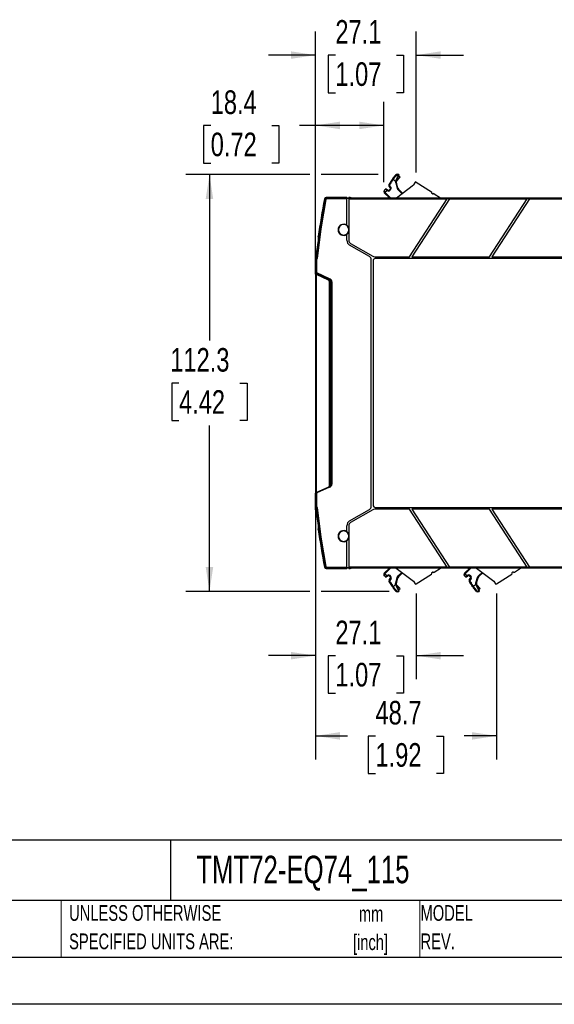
# Model space of a CAD drawing. Header units: millimetres. Extents: x 0 to 559, y 0 to 432.
# Tile 9 of 15: x 271 to 415, y 0 to 265. Entities that reach past the tile are written whole.
import ezdxf

# ---------------------------------------------------------------- set-up
doc = ezdxf.new("R2010")
doc.units = ezdxf.units.MM
doc.header["$LTSCALE"] = 2
doc.linetypes.add('CENTERX2', pattern=[20.32, 12.7, -2.54, 2.54, -2.54])
doc.layers.add('DIMENSIONS', color=140, linetype='Continuous', lineweight=25)
doc.layers.add('TEXT', color=140, linetype='Continuous', lineweight=25)
doc.styles.add('SLDTEXTSTYLE0', font='TXT', dxfattribs={"width": 0.7})
doc.styles.add('SLDTEXTSTYLE2', font='TXT', dxfattribs={"width": 0.75})
doc.dimstyles.new('SLDDIMSTYLE0', dxfattribs={"dimtxt": 6.35, "dimasz": 6.604, "dimexe": 0, "dimexo": 0.0625, "dimgap": 1.5875, "dimtad": 0, "dimtih": 1, "dimtoh": 1, "dimdec": 1, "dimrnd": 1e-09, "dimzin": 12, "dimdsep": 46, "dimtxsty": 'SLDTEXTSTYLE2', "dimsah": 1, "dimcen": 0.09, "dimadec": 0, "dimazin": 3, "dimtfac": 1, "dimtdec": 1, "dimtmove": 0, "dimatfit": 0, "dimfxl": 0, "dimfrac": 2, "dimtolj": 1, "dimtzin": 12, "dimarcsym": 0})
doc.dimstyles.new('SLDDIMSTYLE2', dxfattribs={"dimtxt": 6.35, "dimasz": 6.604, "dimexe": 0, "dimexo": 0.0625, "dimgap": 1.5875, "dimtad": 0, "dimtih": 1, "dimtoh": 1, "dimdec": 1, "dimrnd": 1e-09, "dimzin": 12, "dimdsep": 46, "dimtxsty": 'SLDTEXTSTYLE2', "dimsah": 1, "dimcen": 0.09, "dimadec": 0, "dimazin": 3, "dimtfac": 1, "dimtdec": 1, "dimtofl": 0, "dimtmove": 0, "dimatfit": 3, "dimfxl": 0, "dimfrac": 2, "dimtolj": 1, "dimtzin": 12, "dimarcsym": 0})

# ---------------------------------------------------------------- blocks, each defined once
blk = doc.blocks.new('SW_NOTE_0')
at = {"layer": 'TEXT', "color": 0, "linetype": 'CENTERX2', "lineweight": 18, "char_height": 4.233, "attachment_point": 2, "style": 'SLDTEXTSTYLE0'}
for s, insert in [('mm', (5.69, 5.46)), ('[inch]', (5.52, -2.19))]:
    blk.add_mtext(s, dxfattribs=dict(at, insert=insert))
blk = doc.blocks.new('SW_NOTE_0_1')
at = {"layer": 'TEXT', "color": 0, "linetype": 'CENTERX2', "lineweight": 18, "char_height": 4.2333, "attachment_point": 1, "style": 'SLDTEXTSTYLE0'}
for s, insert in [('UNLESS OTHERWISE', (0, 5.46)), ('SPECIFIED UNITS ARE:', (0, -2.19))]:
    blk.add_mtext(s, dxfattribs=dict(at, insert=insert))
blk = doc.blocks.new('SW_NOTE_0_6')
at = {"layer": 'TEXT', "color": 0, "linetype": 'CENTERX2', "lineweight": 18, "char_height": 4.233, "attachment_point": 1, "style": 'SLDTEXTSTYLE0'}
for s, insert in [('MODEL', (0, 5.46)), ('REV.', (0, -2.19))]:
    blk.add_mtext(s, dxfattribs=dict(at, insert=insert))
blk = doc.blocks.new('_D_6')
at = {"layer": 'DIMENSIONS'}
for p, q in [((349, 223.52), (315.63, 223.52)), ((321.98, 223.52), (321.98, 178.78)), ((367.38, 223.52), (352.05, 223.52)), ((313.77, 167.32), (311.83, 167.32)), ((311.83, 167.32), (311.83, 157.24)), ((330.19, 167.32), (332.12, 167.32)), ((332.12, 167.32), (332.12, 157.24)), ((311.83, 157.24), (313.77, 157.24)), ((332.12, 157.24), (330.19, 157.24)), ((321.98, 111.21), (321.98, 155.95)), ((349, 111.21), (315.63, 111.21)), ((370.38, 111.21), (352.05, 111.21))]:
    blk.add_line(p, q, dxfattribs=at)
for points in [[(321.98, 223.52), (320.96, 216.92), (322.99, 216.92)], [(321.98, 111.21), (322.99, 117.81), (320.96, 117.81)]]:
    blk.add_solid(points, dxfattribs=at)
at = {"layer": 'DIMENSIONS', "char_height": 6.35, "attachment_point": 1, "style": 'SLDTEXTSTYLE2'}
for s, insert in [('112.3', (311.42, 176.79)), ('4.42', (313.77, 165.42))]:
    blk.add_mtext(s, dxfattribs=dict(at, insert=insert))
blk = doc.blocks.new('_D_7')
at = {"layer": 'DIMENSIONS'}
for p, q in [((350.53, 135.18), (350.53, 87.57)), ((377.66, 110.69), (377.66, 87.57)), ((350.53, 93.92), (337.83, 93.92)), ((355.88, 93.87), (353.95, 93.87)), ((353.95, 93.87), (353.95, 83.79)), ((372.3, 93.87), (374.24, 93.87)), ((374.24, 93.87), (374.24, 83.79)), ((377.66, 93.92), (390.36, 93.92)), ((353.95, 83.79), (355.88, 83.79)), ((374.24, 83.79), (372.3, 83.79))]:
    blk.add_line(p, q, dxfattribs=at)
for points in [[(350.53, 93.92), (343.92, 94.93), (343.92, 92.9)], [(377.66, 93.92), (384.26, 92.9), (384.26, 94.93)]]:
    blk.add_solid(points, dxfattribs=at)
at = {"layer": 'DIMENSIONS', "char_height": 6.35, "attachment_point": 1, "style": 'SLDTEXTSTYLE2'}
for s, insert in [('27.1', (355.88, 103.35)), ('1.07', (355.88, 91.97))]:
    blk.add_mtext(s, dxfattribs=dict(at, insert=insert))
blk = doc.blocks.new('_D_8')
at = {"layer": 'DIMENSIONS'}
for p, q in [((350.53, 135.18), (350.53, 65.96)), ((399.26, 110.69), (399.26, 65.96)), ((350.53, 72.31), (359.18, 72.31)), ((366.68, 72.26), (364.75, 72.26)), ((364.75, 72.26), (364.75, 62.18)), ((383.1, 72.26), (385.04, 72.26)), ((385.04, 72.26), (385.04, 62.18)), ((399.26, 72.31), (390.61, 72.31)), ((364.75, 62.18), (366.68, 62.18)), ((385.04, 62.18), (383.1, 62.18))]:
    blk.add_line(p, q, dxfattribs=at)
for points in [[(350.53, 72.31), (357.13, 71.29), (357.13, 73.32)], [(399.26, 72.31), (392.65, 73.32), (392.65, 71.29)]]:
    blk.add_solid(points, dxfattribs=at)
at = {"layer": 'DIMENSIONS', "char_height": 6.35, "attachment_point": 1, "style": 'SLDTEXTSTYLE2'}
for s, insert in [('48.7', (366.68, 81.73)), ('1.92', (366.68, 70.36))]:
    blk.add_mtext(s, dxfattribs=dict(at, insert=insert))
blk = doc.blocks.new('_D_9')
at = {"layer": 'DIMENSIONS'}
for p, q in [((350.53, 199.26), (350.53, 243.1)), ((368.9, 221.5), (368.9, 243.1)), ((322.31, 236.7), (320.38, 236.7)), ((320.38, 236.7), (320.38, 226.62)), ((338.74, 236.7), (340.67, 236.7)), ((340.67, 236.7), (340.67, 226.62)), ((350.53, 236.75), (346.24, 236.75)), ((368.9, 236.75), (350.53, 236.75)), ((320.38, 226.62), (322.31, 226.62)), ((340.67, 226.62), (338.74, 226.62))]:
    blk.add_line(p, q, dxfattribs=at)
for points in [[(350.53, 236.75), (357.13, 235.73), (357.13, 237.77)], [(368.9, 236.75), (362.3, 237.77), (362.3, 235.73)]]:
    blk.add_solid(points, dxfattribs=at)
at = {"layer": 'DIMENSIONS', "char_height": 6.35, "attachment_point": 1, "style": 'SLDTEXTSTYLE2'}
for s, insert in [('18.4', (322.31, 246.18)), ('0.72', (322.31, 234.81))]:
    blk.add_mtext(s, dxfattribs=dict(at, insert=insert))
blk = doc.blocks.new('_D_10')
at = {"layer": 'DIMENSIONS'}
for p, q in [((350.53, 199.26), (350.53, 262.04)), ((377.66, 224.04), (377.66, 262.04)), ((350.53, 255.69), (337.83, 255.69)), ((355.88, 255.64), (353.95, 255.64)), ((353.95, 255.64), (353.95, 245.56)), ((372.3, 255.64), (374.24, 255.64)), ((374.24, 255.64), (374.24, 245.56)), ((377.66, 255.69), (390.36, 255.69)), ((353.95, 245.56), (355.88, 245.56)), ((374.24, 245.56), (372.3, 245.56))]:
    blk.add_line(p, q, dxfattribs=at)
for points in [[(350.53, 255.69), (343.92, 256.71), (343.92, 254.68)], [(377.66, 255.69), (384.26, 254.68), (384.26, 256.71)]]:
    blk.add_solid(points, dxfattribs=at)
at = {"layer": 'DIMENSIONS', "char_height": 6.35, "attachment_point": 1, "style": 'SLDTEXTSTYLE2'}
for s, insert in [('27.1', (355.88, 265.12)), ('1.07', (355.88, 253.75))]:
    blk.add_mtext(s, dxfattribs=dict(at, insert=insert))

msp = doc.modelspace()

# ---------------------------------------------------------------- linework, layer by layer
for p, q in [((372.35, 221.77), (372.98, 223.26)), ((372.92, 223.53), (372.9, 223.54)), ((372.94, 223.51), (372.92, 223.53)), ((372.94, 223.51), (372.92, 223.52)), ((372.98, 223.26), (372.92, 223.12)), ((373.3, 222.77), (372.92, 223.12)), ((372.98, 223.47), (372.97, 223.49)), ((372.97, 223.49), (372.98, 223.47)), ((370.33, 220.75), (370.5, 220.65)), ((370.71, 219.94), (370.34, 220.43)), ((370.58, 220.95), (370.38, 220.93)), ((370.87, 220.06), (370.5, 220.54)), ((370.51, 221.14), (370.58, 220.95)), ((370.66, 221.26), (370.65, 221.25)), ((370.65, 221.25), (370.82, 221.14)), ((370.66, 221.26), (370.83, 221.15)), ((370.91, 221.45), (370.71, 221.43)), ((370.82, 221.14), (370.83, 221.15)), ((370.84, 221.64), (370.91, 221.45)), ((370.99, 221.76), (370.98, 221.75)), ((370.98, 221.75), (371.15, 221.64)), ((370.99, 221.76), (371.16, 221.66)), ((371.23, 221.95), (371.03, 221.94)), ((371.15, 221.64), (371.16, 221.66)), ((371.17, 222.14), (371.23, 221.95)), ((371.32, 222.27), (371.31, 222.25)), ((371.31, 222.25), (371.48, 222.15)), ((371.32, 222.27), (371.49, 222.17)), ((371.5, 222.18), (371.33, 222.28)), ((371.48, 222.15), (371.49, 222.17)), ((371.49, 222.17), (371.5, 222.18)), ((371.5, 222.18), (372.1, 221.62)), ((371.58, 222.48), (371.54, 222.47)), ((372.1, 221.62), (372.18, 221.87)), ((372.3, 221.59), (372.1, 221.62)), ((372.32, 221.23), (372.13, 221.17)), ((372.13, 221.17), (372.55, 219.79)), ((372.3, 221.59), (372.35, 221.77)), ((372.31, 217.28), (376.94, 220.77)), ((372.74, 219.85), (372.32, 221.23)), ((372.33, 221.73), (373.3, 222.77)), ((377.38, 221.45), (376.94, 220.77)), ((377.66, 221.5), (381.76, 218.84)), ((369.18, 218.76), (369.03, 218.62)), ((369.07, 219.33), (369.04, 219.28)), ((369.04, 219.28), (369.07, 219.33)), ((369.06, 218.59), (369.2, 218.74)), ((369.06, 218.59), (370.47, 217.28)), ((369.34, 219.57), (369.07, 219.33)), ((369.18, 218.76), (369.73, 219.25)), ((369.2, 218.74), (369.18, 218.76)), ((370.76, 217.28), (369.2, 218.74)), ((369.84, 219.42), (369.58, 219.59)), ((369.84, 219.42), (369.73, 219.25)), ((369.73, 219.25), (369.97, 219.1)), ((370.08, 219.27), (369.84, 219.42)), ((370.08, 219.27), (369.97, 219.1)), ((370.69, 219.69), (370.33, 219.3)), ((370.33, 219.3), (370.48, 219.16)), ((370.48, 219.16), (370.84, 219.55)), ((370.69, 219.69), (370.84, 219.55)), ((370.71, 219.94), (370.87, 220.06)), ((372.74, 219.85), (372.55, 219.79)), ((373.02, 219.41), (372.88, 219.27)), ((372.88, 219.27), (373.8, 218.41)), ((373.96, 218.53), (373.02, 219.41)), ((381.82, 218.56), (381.77, 218.48)), ((382.09, 218.27), (381.77, 218.48)), ((382.24, 218.29), (382.22, 218.25)), ((382.52, 218.35), (384.16, 217.28)), ((353.04, 216.86), (352.95, 216.96)), ((353.33, 216.8), (353.04, 216.86)), ((358.98, 217.37), (353.44, 217.37)), ((353.53, 216.97), (353.53, 217.27)), ((358.98, 217.27), (353.53, 217.27)), ((358.98, 216.97), (353.53, 216.97)), ((358.98, 217.27), (358.98, 217.37)), ((358.98, 217.28), (359.48, 217.28)), ((358.98, 216.97), (358.98, 217.27)), ((359.48, 217.17), (358.98, 217.17)), ((359.48, 217.07), (358.98, 217.07)), ((358.98, 209.86), (358.98, 216.97)), ((359.78, 217.37), (359.48, 217.37)), ((359.48, 217.37), (359.48, 217.27)), ((359.48, 217.27), (359.48, 216.97)), ((359.48, 217.27), (386.18, 217.27)), ((359.48, 216.97), (359.48, 209.26)), ((359.48, 216.97), (385.98, 216.97)), ((360.08, 217.28), (359.78, 217.37)), ((359.78, 217.37), (359.86, 217.36)), ((360.13, 217.28), (359.86, 217.36)), ((360.08, 217.28), (428.74, 217.28)), ((375.85, 201.37), (385.98, 216.97)), ((386.58, 216.97), (376.45, 201.37)), ((386.58, 216.97), (385.98, 216.97)), ((386.18, 217.27), (386.77, 217.27)), ((386.18, 217.27), (386.18, 217.27)), ((386.58, 216.97), (407.56, 216.97)), ((386.77, 217.27), (407.75, 217.27)), ((386.77, 217.27), (386.77, 217.27)), ((397.43, 201.37), (407.56, 216.97)), ((408.15, 216.97), (398.02, 201.37)), ((408.15, 216.97), (407.56, 216.97)), ((407.75, 217.27), (408.35, 217.27)), ((407.75, 217.27), (407.75, 217.27)), ((408.15, 216.97), (429.13, 216.97)), ((408.35, 217.27), (429.33, 217.27)), ((408.35, 217.27), (408.35, 217.27)), ((358.98, 209.86), (358.98, 209.86)), ((356.71, 208.63), (356.62, 208.63)), ((358.98, 205.82), (358.98, 207.4)), ((358.98, 207.4), (358.98, 207.4)), ((359.48, 209.26), (359.48, 209.26)), ((359.48, 208), (359.48, 205.82)), ((359.48, 208), (359.48, 208)), ((359.62, 208.63), (359.53, 208.63)), ((351.22, 205.77), (351.22, 205.77)), ((351.27, 206.8), (351.33, 206.63)), ((351.28, 206.71), (351.33, 206.56)), ((351.31, 206.52), (351.28, 206.71)), ((351.28, 206.55), (351.28, 206.55)), ((365.03, 201.46), (359.73, 204.52)), ((359.98, 204.95), (365.95, 201.5)), ((350.54, 200.83), (350.75, 202.64)), ((350.53, 200.61), (350.54, 200.83)), ((350.53, 196.72), (350.53, 200.61)), ((350.62, 200.76), (350.63, 200.97)), ((350.62, 197.06), (350.62, 200.76)), ((350.63, 200.76), (350.62, 200.76)), ((350.62, 199.94), (350.62, 200.76)), ((350.62, 200.76), (350.62, 200.76)), ((350.62, 199.94), (350.62, 197.06)), ((350.63, 200.76), (350.64, 200.97)), ((350.63, 200.97), (350.64, 200.97)), ((350.63, 200.97), (350.63, 200.97)), ((350.63, 197.05), (350.63, 200.76)), ((350.93, 200.76), (350.63, 200.76)), ((350.94, 200.94), (350.64, 200.97)), ((350.94, 200.94), (350.93, 200.76)), ((350.93, 197), (350.93, 200.76)), ((365.53, 134.15), (365.53, 200.59)), ((366.03, 200.27), (366.03, 134.47)), ((366.45, 201.37), (375.85, 201.37)), ((451.33, 200.87), (366.63, 200.87)), ((376.45, 201.37), (397.43, 201.37)), ((398.02, 201.37), (419, 201.37)), ((350.53, 196.72), (350.53, 137.72)), ((350.62, 197.06), (350.63, 197.05)), ((350.72, 196.9), (350.85, 196.83)), ((350.75, 196.87), (350.85, 196.82)), ((350.82, 137.86), (350.82, 196.58)), ((353.99, 195.11), (350.82, 196.58)), ((350.93, 197), (350.85, 196.82)), ((350.85, 196.82), (354.18, 195.27)), ((354.27, 195.45), (350.93, 197)), ((351.73, 196.41), (351.73, 196.16)), ((354.18, 195.27), (354.27, 195.45)), ((354.18, 195.27), (354.29, 195.2)), ((354.28, 139.79), (354.28, 194.65)), ((354.38, 194.86), (354.38, 194.79)), ((354.82, 194.58), (354.38, 194.79)), ((354.38, 194.79), (354.38, 139.95)), ((354.96, 194.58), (354.82, 194.58)), ((354.82, 140.16), (354.82, 194.58)), ((354.96, 194.58), (354.96, 140.16)), ((353.99, 139.33), (350.82, 137.86)), ((354.27, 139.29), (350.93, 137.74)), ((354.18, 139.47), (354.16, 139.46)), ((354.29, 139.55), (354.18, 139.47)), ((354.18, 139.47), (354.27, 139.29)), ((354.38, 139.95), (354.82, 140.16)), ((354.38, 139.95), (354.38, 139.88)), ((354.96, 140.16), (354.82, 140.16)), ((350.53, 133.83), (350.53, 137.72)), ((350.62, 137.69), (350.62, 134.8)), ((350.62, 133.98), (350.62, 137.69)), ((350.63, 137.69), (350.62, 137.69)), ((350.63, 133.99), (350.63, 137.69)), ((350.87, 137.88), (350.93, 137.74)), ((350.93, 133.99), (350.93, 137.74)), ((350.54, 133.61), (350.53, 133.83)), ((350.75, 131.8), (350.54, 133.61)), ((350.62, 134.8), (350.62, 133.98)), ((350.62, 133.98), (350.63, 133.99)), ((350.63, 133.77), (350.62, 133.98)), ((350.62, 133.98), (350.62, 133.98)), ((350.63, 133.99), (350.93, 133.99)), ((350.64, 133.77), (350.63, 133.99)), ((350.63, 133.77), (350.64, 133.77)), ((350.63, 133.77), (350.63, 133.77)), ((350.64, 133.77), (350.94, 133.8)), ((350.93, 133.99), (350.94, 133.8)), ((359.73, 130.22), (365.03, 133.28)), ((365.95, 133.24), (359.98, 129.79)), ((375.85, 133.37), (366.45, 133.37)), ((366.63, 133.87), (451.33, 133.87)), ((385.98, 117.78), (375.85, 133.37)), ((376.45, 133.37), (386.58, 117.78)), ((397.43, 133.37), (376.45, 133.37)), ((407.56, 117.78), (397.43, 133.37)), ((398.02, 133.37), (408.15, 117.78)), ((419, 133.37), (398.02, 133.37)), ((351.22, 128.97), (351.22, 128.97)), ((351.26, 127.99), (351.31, 128.26)), ((351.33, 128.11), (351.27, 127.94)), ((351.33, 128.18), (351.28, 128.03)), ((358.98, 127.34), (358.98, 128.92)), ((358.98, 127.34), (358.98, 127.34)), ((359.48, 128.92), (359.48, 126.74)), ((356.71, 126.11), (356.62, 126.11)), ((358.98, 117.78), (358.98, 124.88)), ((358.98, 124.88), (358.98, 124.88)), ((359.48, 126.74), (359.48, 126.74)), ((359.48, 125.48), (359.48, 117.78)), ((359.48, 125.48), (359.48, 125.48)), ((359.62, 126.11), (359.53, 126.11)), ((352.95, 117.78), (353.04, 117.88)), ((353.04, 117.88), (353.33, 117.94)), ((353.44, 117.37), (358.98, 117.37)), ((353.53, 117.78), (358.98, 117.78)), ((353.53, 117.78), (353.53, 117.48)), ((353.53, 117.48), (358.98, 117.48)), ((358.98, 117.48), (358.98, 117.78)), ((358.98, 117.67), (359.48, 117.67)), ((358.98, 117.57), (359.48, 117.57)), ((358.98, 117.37), (358.98, 117.48)), ((359.48, 117.46), (358.98, 117.46)), ((359.48, 117.78), (359.48, 117.48)), ((385.98, 117.78), (359.48, 117.78)), ((386.18, 117.48), (359.48, 117.48)), ((359.48, 117.48), (359.48, 117.37)), ((359.48, 117.37), (359.78, 117.37)), ((359.78, 117.37), (360.08, 117.46)), ((359.78, 117.37), (359.86, 117.38)), ((359.86, 117.38), (360.13, 117.46)), ((428.74, 117.46), (360.08, 117.46)), ((370.48, 117.46), (369.06, 116.14)), ((370.77, 117.46), (369.2, 115.99)), ((372.29, 117.46), (376.94, 113.96)), ((382.52, 116.39), (384.18, 117.46)), ((385.98, 117.78), (386.18, 117.48)), ((385.98, 117.77), (386.58, 117.77)), ((386.77, 117.47), (386.18, 117.47)), ((386.77, 117.48), (386.58, 117.78)), ((407.56, 117.78), (386.58, 117.78)), ((407.75, 117.48), (386.77, 117.48)), ((392.08, 117.46), (390.66, 116.14)), ((392.37, 117.46), (390.8, 115.99)), ((393.89, 117.46), (398.54, 113.96)), ((404.12, 116.39), (405.78, 117.46)), ((407.56, 117.78), (407.75, 117.48)), ((407.56, 117.77), (408.15, 117.77)), ((408.35, 117.47), (407.75, 117.47)), ((408.35, 117.48), (408.15, 117.78)), ((429.13, 117.78), (408.15, 117.78)), ((429.33, 117.48), (408.35, 117.48)), ((369.03, 116.11), (369.18, 115.98)), ((369.2, 115.99), (369.06, 116.14)), ((369.07, 115.4), (369.34, 115.16)), ((369.2, 115.99), (369.18, 115.98)), ((369.18, 115.98), (369.73, 115.48)), ((369.63, 115.17), (369.84, 115.31)), ((369.73, 115.48), (369.97, 115.63)), ((369.73, 115.48), (369.84, 115.31)), ((369.84, 115.31), (370.08, 115.47)), ((369.97, 115.63), (370.08, 115.47)), ((370.48, 115.57), (370.33, 115.43)), ((370.33, 115.43), (370.69, 115.05)), ((370.5, 114.08), (370.33, 113.98)), ((370.34, 114.31), (370.71, 114.79)), ((370.48, 115.57), (370.84, 115.18)), ((370.87, 114.67), (370.51, 114.19)), ((370.84, 115.18), (370.69, 115.05)), ((370.87, 114.67), (370.71, 114.79)), ((372.13, 113.56), (372.55, 114.94)), ((372.32, 113.5), (372.74, 114.88)), ((372.55, 114.94), (372.74, 114.88)), ((372.88, 115.47), (373.8, 116.32)), ((372.88, 115.47), (373.02, 115.32)), ((373.02, 115.32), (373.96, 116.2)), ((377.66, 113.23), (381.77, 115.9)), ((381.77, 116.26), (382.09, 116.46)), ((381.77, 116.26), (381.82, 116.17)), ((382.22, 116.48), (382.24, 116.45)), ((390.63, 116.11), (390.78, 115.98)), ((390.8, 115.99), (390.66, 116.14)), ((390.67, 115.4), (390.94, 115.16)), ((390.8, 115.99), (390.78, 115.98)), ((390.78, 115.98), (391.33, 115.48)), ((391.23, 115.17), (391.44, 115.31)), ((391.33, 115.48), (391.57, 115.63)), ((391.33, 115.48), (391.44, 115.31)), ((391.44, 115.31), (391.68, 115.47)), ((391.57, 115.63), (391.68, 115.47)), ((392.08, 115.57), (391.93, 115.43)), ((391.93, 115.43), (392.29, 115.05)), ((392.1, 114.08), (391.93, 113.98)), ((391.94, 114.31), (392.31, 114.79)), ((392.08, 115.57), (392.44, 115.18)), ((392.47, 114.67), (392.11, 114.19)), ((392.44, 115.18), (392.29, 115.05)), ((392.47, 114.67), (392.31, 114.79)), ((393.73, 113.56), (394.15, 114.94)), ((393.92, 113.5), (394.34, 114.88)), ((394.15, 114.94), (394.34, 114.88)), ((394.48, 115.47), (395.4, 116.32)), ((394.48, 115.47), (394.62, 115.32)), ((394.62, 115.32), (395.56, 116.2)), ((399.26, 113.23), (403.37, 115.9)), ((403.37, 116.26), (403.69, 116.46)), ((403.37, 116.26), (403.42, 116.17)), ((403.82, 116.48), (403.84, 116.45)), ((370.38, 113.8), (370.58, 113.78)), ((370.58, 113.78), (370.51, 113.6)), ((370.82, 113.59), (370.66, 113.48)), ((370.83, 113.58), (370.66, 113.47)), ((370.66, 113.48), (370.66, 113.47)), ((370.71, 113.3), (370.91, 113.28)), ((370.82, 113.59), (370.83, 113.58)), ((370.91, 113.28), (370.84, 113.09)), ((371.15, 113.09), (370.98, 112.98)), ((370.98, 112.98), (370.99, 112.97)), ((371.16, 113.08), (370.99, 112.97)), ((371.03, 112.79), (371.23, 112.78)), ((371.15, 113.09), (371.16, 113.08)), ((371.23, 112.78), (371.17, 112.59)), ((371.48, 112.59), (371.31, 112.48)), ((371.31, 112.48), (371.32, 112.46)), ((371.49, 112.57), (371.32, 112.46)), ((371.33, 112.45), (371.5, 112.55)), ((371.36, 112.32), (371.36, 112.29)), ((371.48, 112.59), (371.49, 112.57)), ((371.49, 112.57), (371.5, 112.55)), ((372.1, 113.11), (371.5, 112.55)), ((371.5, 112.08), (371.5, 112.08)), ((372.1, 113.11), (372.3, 113.15)), ((372.18, 112.86), (372.1, 113.11)), ((372.13, 113.56), (372.32, 113.5)), ((372.35, 112.96), (372.3, 113.15)), ((372.34, 113), (373.3, 111.97)), ((372.35, 112.96), (372.98, 111.47)), ((372.92, 111.62), (373.3, 111.97)), ((372.92, 111.62), (372.98, 111.47)), ((376.94, 113.96), (377.38, 113.29)), ((391.98, 113.8), (392.18, 113.78)), ((392.18, 113.78), (392.11, 113.6)), ((392.42, 113.59), (392.26, 113.48)), ((392.43, 113.58), (392.26, 113.47)), ((392.26, 113.48), (392.26, 113.47)), ((392.31, 113.3), (392.51, 113.28)), ((392.42, 113.59), (392.43, 113.58)), ((392.51, 113.28), (392.44, 113.09)), ((392.75, 113.09), (392.58, 112.98)), ((392.58, 112.98), (392.59, 112.97)), ((392.76, 113.08), (392.59, 112.97)), ((392.63, 112.79), (392.83, 112.78)), ((392.75, 113.09), (392.76, 113.08)), ((392.83, 112.78), (392.77, 112.59)), ((393.08, 112.59), (392.91, 112.48)), ((392.91, 112.48), (392.92, 112.46)), ((393.09, 112.57), (392.92, 112.46)), ((392.93, 112.45), (393.1, 112.55)), ((392.96, 112.32), (392.96, 112.29)), ((393.08, 112.59), (393.09, 112.57)), ((393.09, 112.57), (393.1, 112.55)), ((393.7, 113.11), (393.1, 112.55)), ((393.1, 112.08), (393.1, 112.08)), ((393.7, 113.11), (393.9, 113.15)), ((393.78, 112.86), (393.7, 113.11)), ((393.73, 113.56), (393.92, 113.5)), ((393.95, 112.96), (393.9, 113.15)), ((393.94, 113), (394.9, 111.97)), ((393.95, 112.96), (394.58, 111.47)), ((394.52, 111.62), (394.9, 111.97)), ((394.52, 111.62), (394.58, 111.47)), ((398.54, 113.96), (398.98, 113.29)), ((372.9, 111.19), (372.92, 111.2)), ((372.92, 111.21), (372.94, 111.22)), ((372.92, 111.2), (372.94, 111.22)), ((372.98, 111.26), (372.97, 111.24)), ((372.97, 111.24), (372.98, 111.26)), ((394.5, 111.19), (394.52, 111.2)), ((394.52, 111.21), (394.54, 111.22)), ((394.52, 111.2), (394.54, 111.22)), ((394.58, 111.26), (394.57, 111.24)), ((394.57, 111.24), (394.58, 111.26))]:
    msp.add_line(p, q)
at = {"color": 140, "linetype": 'Continuous', "lineweight": 18}
for p, q in [((282, 27.94), (282, 12.7)), ((378.6, 27.94), (378.6, 12.7))]:
    msp.add_line(p, q, dxfattribs=at)
at = {"color": 7, "linetype": 'Continuous'}
msp.add_line((558.8, 0.01), (0, 0.01), dxfattribs=at)
at = {"flags": 128}
for points in [[(371.63, 222.75), (371.98, 223.19), (372.29, 223.5)], [(371.84, 222.68), (372.21, 223.14), (372.54, 223.47)], [(372.18, 221.87), (372.49, 222.54), (372.73, 223.05), (372.87, 223.36), (372.94, 223.51)], [(372.54, 223.47), (372.73, 223.56), (372.83, 223.56), (372.92, 223.52)], [(372.92, 223.52), (372.91, 223.53), (372.9, 223.54)], [(372.98, 223.47), (372.96, 223.49), (372.94, 223.51)], [(370.58, 220.95), (370.72, 221.02), (370.82, 221.14)], [(370.91, 221.45), (371.04, 221.53), (371.15, 221.64)], [(371.23, 221.95), (371.37, 222.03), (371.48, 222.15)], [(371.36, 222.44), (371.35, 222.35), (371.33, 222.28)], [(371.36, 222.46), (371.37, 222.52), (371.39, 222.57)], [(371.39, 222.57), (371.44, 222.62), (371.5, 222.65)], [(371.54, 222.47), (371.51, 222.49), (371.48, 222.51), (371.45, 222.53), (371.43, 222.54), (371.42, 222.55), (371.4, 222.56), (371.4, 222.57), (371.39, 222.57)], [(371.63, 222.75), (371.57, 222.69), (371.5, 222.65)], [(371.58, 222.48), (371.56, 222.33), (371.5, 222.18)], [(371.84, 222.68), (371.72, 222.56), (371.58, 222.48)], [(371.63, 222.75), (371.65, 222.76), (371.68, 222.75), (371.7, 222.75), (371.74, 222.73), (371.77, 222.72), (371.84, 222.68)], [(372.1, 221.62), (372.09, 221.39), (372.13, 221.17)], [(369.73, 219.25), (369.63, 219.33), (369.56, 219.39), (369.45, 219.48), (369.4, 219.52), (369.36, 219.55), (369.34, 219.57)], [(372.55, 219.79), (372.68, 219.51), (372.88, 219.27)], [(353.33, 216.8), (351.98, 208.9), (350.94, 200.94)], [(353.53, 217.27), (353.48, 217.32), (353.44, 217.37)], [(351.31, 206.49), (351.28, 206.23), (351.22, 205.77)], [(351.28, 206.71), (351.26, 206.75), (351.27, 206.8)], [(350.75, 202.64), (350.78, 202.77), (350.85, 202.89)], [(350.93, 197), (350.86, 197.01), (350.8, 197.02), (350.72, 197.04), (350.66, 197.05), (350.63, 197.05)], [(350.69, 196.91), (350.69, 196.91), (350.7, 196.9), (350.72, 196.9), (350.72, 196.9)], [(350.53, 137.72), (350.53, 137.72), (350.55, 137.73), (350.58, 137.74), (350.62, 137.76), (350.7, 137.8), (350.75, 137.83), (350.82, 137.86)], [(350.93, 137.74), (350.86, 137.73), (350.8, 137.72), (350.72, 137.71), (350.66, 137.7), (350.63, 137.69)], [(350.94, 133.8), (351.98, 125.85), (353.33, 117.94)], [(351.22, 128.97), (351.28, 128.51), (351.31, 128.25)], [(351.27, 128.03), (351.26, 127.98), (351.27, 127.94)], [(351.27, 127.94), (351.26, 127.94), (351.26, 127.95), (351.26, 127.96), (351.26, 127.96), (351.26, 127.97), (351.26, 127.97), (351.26, 127.98), (351.26, 127.99)], [(351.33, 128.13), (351.33, 128.12), (351.33, 128.11)], [(353.44, 117.37), (353.49, 117.43), (353.53, 117.48)], [(369.18, 115.98), (369.12, 115.9), (369.07, 115.81), (369.03, 115.72), (369, 115.64), (369.01, 115.5), (369.07, 115.4)], [(369.34, 115.16), (369.36, 115.18), (369.4, 115.21), (369.45, 115.25), (369.56, 115.34), (369.63, 115.4), (369.73, 115.48)], [(369.55, 115.14), (369.61, 115.18), (369.71, 115.24), (369.83, 115.32)], [(370.5, 114.08), (370.57, 113.94), (370.58, 113.78)], [(372.55, 114.94), (372.68, 115.22), (372.88, 115.47)], [(390.78, 115.98), (390.72, 115.9), (390.67, 115.81), (390.63, 115.72), (390.6, 115.64), (390.61, 115.5), (390.67, 115.4)], [(390.94, 115.16), (390.96, 115.18), (391, 115.21), (391.05, 115.25), (391.16, 115.34), (391.23, 115.4), (391.33, 115.48)], [(391.15, 115.14), (391.21, 115.18), (391.31, 115.24), (391.43, 115.32)], [(392.1, 114.08), (392.17, 113.94), (392.18, 113.78)], [(394.15, 114.94), (394.28, 115.22), (394.48, 115.47)], [(370.58, 113.78), (370.72, 113.71), (370.82, 113.59)], [(370.83, 113.58), (370.89, 113.44), (370.91, 113.28)], [(370.91, 113.28), (371.04, 113.21), (371.15, 113.09)], [(371.16, 113.08), (371.22, 112.93), (371.23, 112.78)], [(371.23, 112.78), (371.37, 112.7), (371.48, 112.59)], [(371.33, 112.45), (371.35, 112.39), (371.36, 112.32)], [(371.5, 112.55), (371.56, 112.41), (371.58, 112.25)], [(371.5, 112.08), (371.57, 112.05), (371.63, 111.99)], [(371.58, 112.25), (371.72, 112.17), (371.84, 112.05)], [(371.84, 112.05), (371.77, 112.01), (371.74, 112), (371.7, 111.98), (371.68, 111.98), (371.65, 111.98), (371.63, 111.99)], [(372.29, 111.23), (371.98, 111.54), (371.63, 111.99)], [(371.84, 112.05), (372.21, 111.59), (372.54, 111.26)], [(372.1, 113.11), (372.09, 113.34), (372.13, 113.56)], [(372.18, 112.86), (372.47, 112.26), (372.7, 111.75), (372.87, 111.39), (372.94, 111.22)], [(392.18, 113.78), (392.32, 113.71), (392.42, 113.59)], [(392.43, 113.58), (392.49, 113.44), (392.51, 113.28)], [(392.51, 113.28), (392.64, 113.21), (392.75, 113.09)], [(392.76, 113.08), (392.82, 112.93), (392.83, 112.78)], [(392.83, 112.78), (392.97, 112.7), (393.08, 112.59)], [(392.93, 112.45), (392.95, 112.39), (392.96, 112.32)], [(393.1, 112.55), (393.16, 112.41), (393.18, 112.25)], [(393.1, 112.08), (393.17, 112.05), (393.23, 111.99)], [(393.18, 112.25), (393.32, 112.17), (393.44, 112.05)], [(393.44, 112.05), (393.37, 112.01), (393.34, 112), (393.3, 111.98), (393.28, 111.98), (393.25, 111.98), (393.23, 111.99)], [(393.89, 111.23), (393.58, 111.54), (393.23, 111.99)], [(393.44, 112.05), (393.81, 111.59), (394.14, 111.26)], [(393.7, 113.11), (393.69, 113.34), (393.73, 113.56)], [(393.78, 112.86), (394.07, 112.26), (394.3, 111.75), (394.47, 111.39), (394.54, 111.22)], [(372.54, 111.26), (372.73, 111.17), (372.83, 111.17), (372.92, 111.21)], [(372.9, 111.19), (372.91, 111.2), (372.92, 111.21)], [(372.94, 111.22), (372.96, 111.24), (372.98, 111.26)], [(394.14, 111.26), (394.33, 111.17), (394.43, 111.17), (394.52, 111.21)], [(394.5, 111.19), (394.51, 111.2), (394.52, 111.21)], [(394.54, 111.22), (394.56, 111.24), (394.58, 111.26)]]:
    msp.add_lwpolyline(points, dxfattribs=at)
for centre, radius, start, end in [((372.62, 223.13), 0.5, 57, 131.407), ((372.4, 223.35), 0.183, 40.8745, 126.4675), ((372.81, 223.36), 0.2, 38.3452, 57), ((372.75, 223.36), 0.256, 338.1843, 26.1798), ((370.59, 220.6), 0.3, 148.0032, 180), ((370.59, 220.6), 0.3, 180, 214.3581), ((370.08, 220.91), 0.3, 328.0032, 0), ((377.13, 211.02), 11.59, 124.8306, 125.8193), ((370.58, 220.95), 0.2, 109.104, 180), ((370.58, 220.95), 0.2, 180, 183.9591), ((370.08, 220.91), 0.3, 0, 3.9591), ((370.59, 220.6), 0.0996, 147.8625, 212.564), ((370.09, 220.91), 0.489, 327.5878, 4.3746), ((370.42, 221.4), 0.276, 289.104, 327), ((370.43, 221.41), 0.276, 327, 0), ((370.91, 221.45), 0.2, 109.104, 180), ((370.91, 221.45), 0.2, 180, 184.896), ((370.43, 221.41), 0.276, 0, 4.896), ((370.44, 221.41), 0.465, 326.513, 5.3831), ((370.75, 221.9), 0.276, 289.104, 327), ((370.76, 221.91), 0.276, 327, 0), ((371.23, 221.95), 0.2, 109.104, 180), ((371.23, 221.95), 0.2, 180, 184.896), ((370.76, 221.91), 0.276, 0, 4.896), ((370.77, 221.91), 0.465, 326.513, 5.3831), ((371.08, 222.4), 0.276, 289.104, 327), ((371.11, 222.41), 0.25, 327, 329.0704), ((371.54, 222), 0.474, 90.988, 112.7068), ((371.56, 222.46), 0.2, 180, 186.0185), ((371.23, 222.42), 0.352, 9.7881, 40.8157), ((372.06, 221.46), 0.431, 47.2134, 73.1138), ((373.09, 221.46), 0.8, 170.9872, 197), ((377.55, 221.34), 0.2, 57, 147), ((369.47, 218.96), 0.547, 143.7895, 217.4545), ((369.47, 219.12), 0.466, 159.6474, 230.6623), ((369.4, 218.96), 0.5, 222, 227), ((369.47, 219.42), 0.2, 57, 132), ((370.19, 219.43), 0.4, 237, 317), ((370.19, 219.43), 0.2, 237, 317), ((370.55, 219.82), 0.2, 317, 37), ((370.55, 219.82), 0.4, 317, 37), ((373.7, 220.14), 1, 197, 227), ((381.66, 218.67), 0.2, 0, 57), ((381.66, 218.67), 0.2, 327, 0), ((381.84, 216.29), 2, 78.9639, 82.7867), ((382.41, 218.18), 0.2, 57, 147), ((549.35, 179.19), 199.9, 169.1364, 173.7424), ((549.35, 179.19), 200, 169.1116, 172.0627), ((353.44, 216.87), 0.5, 90, 169.1117), ((353.53, 216.77), 0.5, 90.0087, 169.1277), ((353.53, 216.77), 0.199, 89.736, 169.4004), ((370.13, 216.8), 0.5, 75.5787, 104.4213), ((420.53, 194.74), 41.08, 146.7506, 147.2494), ((420.18, 195.36), 39.95, 146.7435, 147.2565), ((442.1, 194.74), 41.08, 146.7506, 147.2494), ((441.75, 195.36), 39.95, 146.7435, 147.2565), ((358.12, 208.63), 1.5, 55.017, 180), ((358.12, 208.63), 1.41, 0, 180), ((358.12, 208.63), 1.5, 24.8074, 54.9703), ((358.12, 208.63), 1.5, 180, 304.983), ((358.12, 208.63), 1.41, 180, 0), ((358.12, 208.63), 1.5, 305.0297, 335.1926), ((358.12, 208.63), 1.5, 0, 24.9513), ((358.12, 208.63), 1.5, 335.0487, 0), ((549.35, 179.19), 199.91, 172.3586, 173.7426), ((549.35, 179.19), 199.91, 172.3586, 173.1409), ((349, 206.82), 2.33, 351.8509, 355.3925), ((360.48, 205.82), 1.5, 180, 240), ((360.48, 205.82), 1, 180, 240), ((549.35, 179.19), 199.91, 173.1409, 173.7426), ((352.62, 200.76), 2, 173.7426, 180), ((364.53, 200.59), 1, 0, 60), ((366.45, 202.37), 1, 240, 270), ((366.63, 200.27), 0.6, 90, 180), ((369.01, 235.97), 43.39, 244.7853, 245.2147), ((350.82, 197.06), 0.2, 179.9888, 244.9975), ((350.83, 197.05), 0.2, 179.9888, 244.9975), ((353.78, 194.65), 0.5, 0, 65), ((353.88, 194.86), 0.5, 0, 65), ((353.91, 194.45), 1.06, 7.1919, 70.2839), ((354.02, 194.42), 0.818, 11.1795, 70.8666), ((353.78, 139.79), 0.5, 295, 0), ((353.88, 139.88), 0.5, 306.0249, 360), ((353.91, 140.29), 1.06, 289.7275, 352.7968), ((354.02, 140.32), 0.815, 289.2366, 348.8592), ((350.82, 137.69), 0.2, 154.3434, 180.0086), ((350.83, 137.69), 0.2, 154.3434, 180.0086), ((549.35, 155.41), 200, 186.311, 186.484), ((352.62, 133.98), 2, 180, 186.2574), ((549.35, 155.56), 199.91, 186.2574, 187.6414), ((549.35, 155.56), 199.91, 186.2574, 186.8591), ((549.35, 155.56), 199.9, 186.2576, 190.8636), ((364.53, 134.15), 1, 300, 0), ((366.45, 132.37), 1, 90, 120), ((366.63, 134.47), 0.6, 180, 270), ((351.15, 131.82), 0.407, 183.1367, 230.3315), ((549.35, 155.56), 199.91, 186.8591, 187.6414), ((360.48, 128.92), 1.5, 120, 180), ((549.35, 155.56), 200, 187.9372, 190.8884), ((348.99, 127.92), 2.35, 4.6181, 8.1385), ((358.12, 126.11), 1.5, 55.017, 180), ((358.12, 126.11), 1.41, 0, 180), ((358.12, 126.11), 1.5, 24.8074, 54.9703), ((360.48, 128.92), 1, 120, 180), ((358.12, 126.11), 1.5, 180, 304.983), ((358.12, 126.11), 1.41, 180, 0), ((358.12, 126.11), 1.5, 305.0297, 335.1926), ((358.12, 126.11), 1.5, 0, 24.9513), ((358.12, 126.11), 1.5, 335.0487, 0), ((353.44, 117.87), 0.5, 190.8883, 270), ((353.53, 117.98), 0.5, 190.8733, 269.9903), ((353.53, 117.97), 0.199, 190.5996, 270.264), ((370.13, 117.94), 0.5, 251.6898, 288.3102), ((391.73, 117.94), 0.5, 251.6898, 288.3102), ((369.4, 115.77), 0.5, 138, 228), ((369.48, 115.77), 0.547, 142.6074, 216.3779), ((369.4, 115.77), 0.5, 133, 138), ((369.47, 115.31), 0.2, 228, 303), ((358.18, 132.64), 20.87, 302.8673, 303.0141), ((370.19, 115.3), 0.4, 43, 123), ((370.19, 115.3), 0.2, 43, 123), ((370.59, 114.14), 0.3, 145.6419, 211.9968), ((377.21, 123.82), 11.73, 234.1865, 235.1636), ((370.59, 114.14), 0.0996, 147.4378, 212.1356), ((370.55, 114.91), 0.2, 0, 43), ((370.55, 114.91), 0.2, 323, 0), ((370.55, 114.91), 0.4, 323, 43), ((373.7, 114.59), 1, 133, 163), ((381.66, 116.06), 0.2, 303, 33), ((381.84, 118.45), 2, 277.2133, 281.0361), ((382.41, 116.55), 0.2, 213, 303), ((391, 115.77), 0.5, 138, 228), ((391.08, 115.77), 0.547, 142.6074, 216.3779), ((391, 115.77), 0.5, 133, 138), ((391.07, 115.31), 0.2, 228, 303), ((379.78, 132.65), 20.88, 302.8674, 303.0141), ((391.79, 115.3), 0.4, 43, 123), ((391.79, 115.3), 0.2, 43, 123), ((392.19, 114.14), 0.3, 145.6419, 211.9968), ((398.81, 123.82), 11.73, 234.1865, 235.1636), ((392.19, 114.14), 0.0996, 147.4378, 212.1356), ((392.15, 114.91), 0.2, 0, 43), ((392.15, 114.91), 0.2, 323, 0), ((392.15, 114.91), 0.4, 323, 43), ((395.3, 114.59), 1, 133, 163), ((403.26, 116.06), 0.2, 303, 33), ((403.44, 118.45), 2, 277.2133, 281.0361), ((404.01, 116.55), 0.2, 213, 303), ((370.08, 113.82), 0.3, 356.0409, 31.9968), ((370.58, 113.78), 0.2, 176.0409, 250.896), ((370.42, 113.33), 0.276, 33, 70.896), ((370.43, 113.32), 0.276, 355.104, 33), ((370.91, 113.28), 0.2, 175.104, 250.896), ((370.75, 112.83), 0.276, 33, 70.896), ((370.76, 112.82), 0.276, 355.104, 33), ((371.23, 112.78), 0.2, 175.104, 250.896), ((371.08, 112.33), 0.276, 33, 70.896), ((371.11, 112.32), 0.25, 30.9296, 33), ((371.59, 112.89), 0.637, 249.2653, 269.3034), ((371.56, 112.27), 0.2, 173.9815, 252.085), ((371.02, 112.4), 0.576, 326.4343, 344.9818), ((372.06, 113.27), 0.431, 286.8862, 312.7866), ((373.09, 113.27), 0.8, 163, 180), ((373.09, 113.27), 0.8, 180, 189.0128), ((372.75, 111.37), 0.256, 333.8203, 21.8156), ((377.55, 113.4), 0.2, 213, 303), ((391.68, 113.82), 0.3, 356.0409, 31.9968), ((392.18, 113.78), 0.2, 176.0409, 250.896), ((392.02, 113.33), 0.276, 33, 70.896), ((392.03, 113.32), 0.276, 355.104, 33), ((392.51, 113.28), 0.2, 175.104, 250.896), ((392.35, 112.83), 0.276, 33, 70.896), ((392.36, 112.82), 0.276, 355.104, 33), ((392.83, 112.78), 0.2, 175.104, 250.896), ((392.68, 112.33), 0.276, 33, 70.896), ((392.71, 112.32), 0.25, 30.9296, 33), ((393.19, 112.89), 0.637, 249.2653, 269.3034), ((393.16, 112.27), 0.2, 173.9815, 252.085), ((392.62, 112.4), 0.576, 326.4343, 344.9818), ((393.66, 113.27), 0.431, 286.8862, 312.7866), ((394.69, 113.27), 0.8, 163, 180), ((394.69, 113.27), 0.8, 180, 189.0128), ((394.35, 111.37), 0.256, 333.8203, 21.8156), ((399.15, 113.4), 0.2, 213, 303), ((372.4, 111.38), 0.183, 233.5324, 319.1255), ((372.62, 111.61), 0.5, 228.593, 302.9999), ((372.81, 111.37), 0.2, 302.9999, 321.655), ((394, 111.38), 0.183, 233.5324, 319.1255), ((394.22, 111.61), 0.5, 228.593, 302.9999), ((394.41, 111.37), 0.2, 302.9999, 321.655)]:
    msp.add_arc(centre, radius, start, end)
at = {"layer": 'TEXT'}
for p, q in [((546.1, 44.25), (12.7, 44.25)), ((311.52, 44.25), (311.52, 27.94)), ((546.1, 27.94), (12.7, 27.94)), ((12.7, 12.7), (546.1, 12.7))]:
    msp.add_line(p, q, dxfattribs=at)

# ---------------------------------------------------------------- block references
at = {"layer": 'TEXT', "linetype": 'CENTERX2', "lineweight": 18}
for name, p in [('SW_NOTE_0_1', (284.17, 21.27)), ('SW_NOTE_0_6', (378.81, 21.27)), ('SW_NOTE_0', (359.82, 21.03))]:
    msp.add_blockref(name, p, dxfattribs=at)

# ---------------------------------------------------------------- texts
at = {"layer": 'TEXT', "linetype": 'CENTERX2', "lineweight": 18, "insert": (318.42, 40.03), "char_height": 7.4083, "attachment_point": 1, "style": 'SLDTEXTSTYLE0'}
msp.add_mtext('TMT72-EQ74_115', dxfattribs=at)

# ---------------------------------------------------------------- dimensions: what is measured, and where the dimension line sits
at = {"layer": 'DIMENSIONS'}
for base, p1, p2, dimstyle, picture, middle in [((377.66, 255.69), (350.53, 196.72), (377.66, 221.5), 'SLDDIMSTYLE0', '_D_10', (364.09, 255.69)), ((350.53, 236.75), (368.9, 218.96), (350.53, 196.72), 'SLDDIMSTYLE2', '_D_9', (330.53, 236.75)), ((377.66, 93.92), (350.53, 137.72), (377.66, 113.23), 'SLDDIMSTYLE0', '_D_7', (364.09, 93.92)), ((399.26, 72.31), (350.53, 137.72), (399.26, 113.23), 'SLDDIMSTYLE2', '_D_8', (374.89, 72.31))]:
    dim = msp.add_linear_dim(base=base, p1=p1, p2=p2, dimstyle=dimstyle, dxfattribs=at)
    dim.commit()
    dim.dimension.update_dxf_attribs({"geometry": picture, "text_midpoint": middle, "dimtype": 160})
dim = msp.add_linear_dim(base=(321.98, 111.21), p1=(372.92, 223.52), p2=(372.92, 111.21), angle=270.0001, dimstyle='SLDDIMSTYLE2', dxfattribs=at)
dim.commit()
dim.dimension.update_dxf_attribs({"geometry": '_D_6', "text_midpoint": (321.98, 167.37), "dimtype": 160})

doc.saveas('drawing.dxf')
